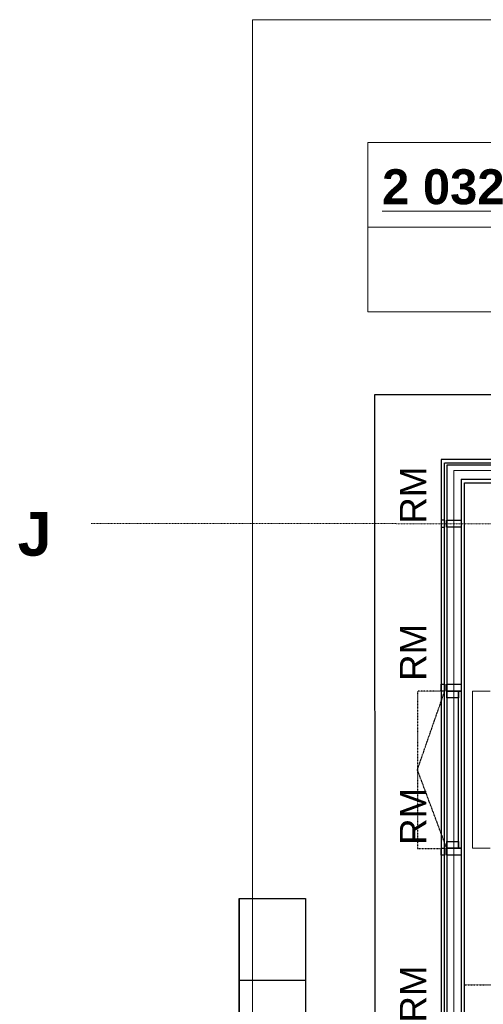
# Model space of a CAD drawing. Header units: millimetres. Extents: x -8838 to 31257, y -6224 to 3754.
# Tile 15 of 205: x -3628 to -3289, y -4415 to -3694. Entities that reach past the tile are written whole.
import ezdxf
from ezdxf.enums import TextEntityAlignment as Align

# ---------------------------------------------------------------- set-up
doc = ezdxf.new("R2010")
doc.units = ezdxf.units.MM
doc.header["$LTSCALE"] = 10
doc.header["$MEASUREMENT"] = 0
for name, pattern in [('rzut 2 pietra$0$ArchiTECH.PC 1. Line Type', [0.004, 0.003, -0.001]), ('rzut 2 pietra$0$ArchiTECH.PC 5. Line Type', [0.0053, 0.003, -0.001, 0.0003, -0.001]), ('rzut 2 pietra$0$ArchiTECH.PC Solid Line Type', [0]), ('SUFIT_2 PIETRO$0$ArchiTECH.PC 1. Line Type', [0.004, 0.003, -0.001]), ('SUFIT_2 PIETRO$0$ArchiTECH.PC Solid Line Type', [0])]:
    doc.linetypes.add(name, pattern=pattern)
doc.layers.add('_Etapy_opis', color=7, linetype='CONTINUOUS', lineweight=18)
doc.layers.add('IS_ARCH', color=254, linetype='CONTINUOUS', lineweight=18)
doc.layers.add('SUFIT_2 PIETRO$0$INWENTARYZACJA', color=254, linetype='CONTINUOUS')
doc.layers.add('SUFIT_2 PIETRO$0$SUFIT NOWY 39', color=254, linetype='CONTINUOUS')
doc.styles.add('rzut 2 pietra$0$ArchiTECHStyle1', font='arial.ttf', dxfattribs={"height": 0.16})
doc.styles.add('rzut 2 pietra$0$ArchiTECHStyle2', font='arialbd.ttf', dxfattribs={"height": 0.192})

msp = doc.modelspace()

# ---------------------------------------------------------------- linework, layer by layer
at = {"layer": '_Etapy_opis', "color": 3}
msp.add_lwpolyline([(3387.76, -3694.17), (-3457.77, -3694.17), (-3457.77, -5859.46), (4191.22, -5859.46), (4191.22, -3961.27), (3489.57, -3961.21), (3387.76, -3694.17)], dxfattribs=at)
at = {"layer": 'IS_ARCH', "linetype": 'rzut 2 pietra$0$ArchiTECH.PC Solid Line Type'}
for p, q in [((-3373.42, -3784.09), (-3014.62, -3784.09)), ((-3373.42, -3784.09), (-3373.42, -3908.02)), ((-3373.42, -3846.06), (-3014.62, -3846.06)), ((-3373.42, -3908.02), (-3014.62, -3908.02)), ((-2069.21, -3967.67), (-3368.53, -3968.69)), ((-3368.53, -3968.69), (-3367.72, -5022.08)), ((-3319.72, -4015.94), (-3319.72, -5026.89)), ((-2067.66, -4015.94), (-3319.72, -4015.94)), ((-3317.19, -5026.89), (-3317.19, -4018.43)), ((-3317.13, -4018.43), (-2067.76, -4018.43)), ((-3315.66, -4020.02), (-3315.66, -5026.89)), ((-2067.75, -4020.02), (-3315.66, -4020.02)), ((-3310.44, -5017.09), (-3310.44, -4024.08)), ((-2552.63, -4024.08), (-3310.44, -4024.08)), ((-3305.13, -4030.44), (-3305.13, -5022.43)), ((-3305.13, -4030.44), (-2067.67, -4030.44)), ((-3302.72, -5026.89), (-3302.72, -4032.94)), ((-3302.72, -4032.94), (-2067.66, -4032.94)), ((-3319.77, -4060.45), (-3319.77, -4065.45)), ((-3317.14, -4060.45), (-3319.77, -4060.45)), ((-3317.14, -4065.45), (-3317.14, -4060.45)), ((-3315.66, -4065.44), (-3315.66, -4060.45)), ((-3315.66, -4060.45), (-3305.13, -4060.45)), ((-3305.13, -4060.45), (-3305.13, -4065.44)), ((-3319.77, -4065.45), (-3317.14, -4065.45)), ((-3305.13, -4065.44), (-3315.66, -4065.44)), ((-3319.77, -4185.45), (-3319.77, -4180.45)), ((-3319.77, -4180.45), (-3317.15, -4180.45)), ((-3317.15, -4185.45), (-3319.77, -4185.45)), ((-3317.15, -4180.45), (-3317.15, -4185.45)), ((-3315.67, -4185.44), (-3315.67, -4180.45)), ((-3315.67, -4180.45), (-3305.14, -4180.45)), ((-3315.67, -4190.46), (-3315.67, -4185.44)), ((-3315.67, -4185.44), (-3307.14, -4185.44)), ((-3305.14, -4185.44), (-3315.67, -4185.44)), ((-3307.14, -4300.44), (-3307.14, -4185.44)), ((-3307.14, -4185.44), (-3305.15, -4185.44)), ((-3307.14, -4185.44), (-3307.14, -4190.46)), ((-3305.15, -4185.44), (-3305.15, -4300.44)), ((-3305.14, -4180.45), (-3305.14, -4185.44)), ((-3283.93, -4185.39), (-3296.93, -4185.39)), ((-3296.93, -4185.39), (-3296.93, -4300.39)), ((-3283.93, -4185.39), (-3296.93, -4185.39)), ((-3296.93, -4185.39), (-3296.93, -4300.39)), ((-3307.14, -4190.46), (-3315.67, -4190.46)), ((-3307.14, -4295.44), (-3307.14, -4190.46)), ((-3319.77, -4305.45), (-3319.77, -4300.45)), ((-3319.77, -4300.45), (-3317.16, -4300.45)), ((-3317.16, -4300.45), (-3317.16, -4305.45)), ((-3315.68, -4300.44), (-3315.68, -4295.44)), ((-3315.68, -4295.44), (-3307.14, -4295.44)), ((-3315.68, -4305.44), (-3315.68, -4300.44)), ((-3315.68, -4300.44), (-3305.15, -4300.44)), ((-3307.14, -4300.44), (-3315.68, -4300.44)), ((-3307.14, -4295.44), (-3307.14, -4300.44)), ((-3305.15, -4300.44), (-3307.14, -4300.44)), ((-3305.15, -4300.44), (-3305.15, -4305.44)), ((-3296.93, -4300.39), (-3283.93, -4300.39)), ((-3296.93, -4300.39), (-3283.93, -4300.39)), ((-3317.16, -4305.45), (-3319.77, -4305.45)), ((-3305.15, -4305.44), (-3315.68, -4305.44))]:
    msp.add_line(p, q, dxfattribs=at)
at = {"layer": 'IS_ARCH', "linetype": 'rzut 2 pietra$0$ArchiTECH.PC 5. Line Type'}
msp.add_line((-3575.49, -4062.89), (8802.36, -4064.08), dxfattribs=at)
at = {"layer": 'IS_ARCH', "linetype": 'rzut 2 pietra$0$ArchiTECH.PC 1. Line Type'}
for p, q in [((-3319.77, -4185.45), (-3337.15, -4185.45)), ((-3337.15, -4185.45), (-3337.15, -4300.47)), ((-3337.11, -4242.96), (-3317.15, -4185.45)), ((-3315.68, -4300.44), (-3337.11, -4242.96)), ((-3337.15, -4300.47), (-3319.77, -4300.47)), ((-3302.72, -4400.37), (-1838.7, -4400.37))]:
    msp.add_line(p, q, dxfattribs=at)
at = {"layer": 'SUFIT_2 PIETRO$0$INWENTARYZACJA', "linetype": 'SUFIT_2 PIETRO$0$ArchiTECH.PC Solid Line Type'}
for p, q in [((-2069.21, -3967.67), (-3368.53, -3968.69)), ((-3368.53, -3968.69), (-3367.72, -5022.08)), ((-3319.72, -4015.94), (-3319.72, -5026.89)), ((-2067.66, -4015.94), (-3319.72, -4015.94)), ((-3317.19, -5026.89), (-3317.19, -4018.43)), ((-3317.13, -4018.43), (-2067.76, -4018.43)), ((-2067.75, -4020.02), (-3315.66, -4020.02)), ((-3315.66, -4020.02), (-3315.66, -5026.89)), ((-3305.13, -4030.44), (-2067.67, -4030.44)), ((-3305.13, -4030.44), (-3305.13, -5022.43)), ((-3302.72, -5026.89), (-3302.72, -4032.94)), ((-3302.72, -4032.94), (-2067.66, -4032.94)), ((-3317.14, -4060.45), (-3319.77, -4060.45)), ((-3319.77, -4060.45), (-3319.77, -4065.45)), ((-3317.14, -4065.45), (-3317.14, -4060.45)), ((-3315.66, -4060.45), (-3305.13, -4060.45)), ((-3315.66, -4065.44), (-3315.66, -4060.45)), ((-3305.13, -4060.45), (-3305.13, -4065.44)), ((-3319.77, -4065.45), (-3317.14, -4065.45)), ((-3305.13, -4065.44), (-3315.66, -4065.44)), ((-3319.77, -4180.45), (-3317.15, -4180.45)), ((-3319.77, -4185.45), (-3319.77, -4180.45)), ((-3317.15, -4185.45), (-3319.77, -4185.45)), ((-3317.15, -4180.45), (-3317.15, -4185.45)), ((-3315.67, -4180.45), (-3305.14, -4180.45)), ((-3315.67, -4185.44), (-3315.67, -4180.45)), ((-3305.14, -4185.44), (-3315.67, -4185.44)), ((-3315.67, -4185.44), (-3307.14, -4185.44)), ((-3315.67, -4190.46), (-3315.67, -4185.44)), ((-3307.14, -4185.44), (-3307.14, -4190.46)), ((-3307.14, -4185.44), (-3305.15, -4185.44)), ((-3307.14, -4300.44), (-3307.14, -4185.44)), ((-3305.15, -4185.44), (-3305.15, -4300.44)), ((-3305.14, -4180.45), (-3305.14, -4185.44)), ((-3307.14, -4190.46), (-3315.67, -4190.46)), ((-3307.14, -4295.44), (-3307.14, -4190.46)), ((-3319.77, -4300.45), (-3317.16, -4300.45)), ((-3319.77, -4305.45), (-3319.77, -4300.45)), ((-3317.16, -4300.45), (-3317.16, -4305.45)), ((-3315.68, -4295.44), (-3307.14, -4295.44)), ((-3315.68, -4300.44), (-3315.68, -4295.44)), ((-3307.14, -4300.44), (-3315.68, -4300.44)), ((-3315.68, -4300.44), (-3305.15, -4300.44)), ((-3315.68, -4305.44), (-3315.68, -4300.44)), ((-3307.14, -4295.44), (-3307.14, -4300.44)), ((-3305.15, -4300.44), (-3307.14, -4300.44)), ((-3305.15, -4300.44), (-3305.15, -4305.44)), ((-3317.16, -4305.45), (-3319.77, -4305.45)), ((-3305.15, -4305.44), (-3315.68, -4305.44))]:
    msp.add_line(p, q, dxfattribs=at)
at = {"layer": 'SUFIT_2 PIETRO$0$INWENTARYZACJA', "linetype": 'SUFIT_2 PIETRO$0$ArchiTECH.PC 1. Line Type'}
for p, q in [((-3337.15, -4185.45), (-3337.15, -4300.47)), ((-3319.77, -4185.45), (-3337.15, -4185.45)), ((-3337.11, -4242.96), (-3317.15, -4185.45)), ((-3315.68, -4300.44), (-3337.11, -4242.96)), ((-3337.15, -4300.47), (-3319.77, -4300.47)), ((-3302.72, -4400.37), (-1838.7, -4400.37))]:
    msp.add_line(p, q, dxfattribs=at)
at = {"layer": 'SUFIT_2 PIETRO$0$SUFIT NOWY 39', "linetype": 'SUFIT_2 PIETRO$0$ArchiTECH.PC Solid Line Type'}
for p, q in [((-3467.28, -4337.11), (-3467.28, -4424.3)), ((-3467.28, -4337.11), (-3418.84, -4337.11)), ((-3467.28, -4424.3), (-3467.28, -4337.11)), ((-3418.84, -4337.11), (-3418.84, -4424.3)), ((-3418.84, -4397.11), (-3467.28, -4397.11))]:
    msp.add_line(p, q, dxfattribs=at)

# ---------------------------------------------------------------- texts
at = {"layer": 'IS_ARCH', "style": 'rzut 2 pietra$0$ArchiTECHStyle2'}
for s, height, p in [('%%u2 032%%u', 25.6, (-3362.92, -3836.86)), ('J', 32, (-3629.35, -4095.97))]:
    msp.add_text(s, height=height, dxfattribs=at).set_placement(p, align=Align.BOTTOM_LEFT)
at = {"layer": 'IS_ARCH', "style": 'rzut 2 pietra$0$ArchiTECHStyle1'}
for p in [(-3324.92, -4062.92), (-3324.92, -4177.92), (-3324.92, -4297.93), (-3324.92, -4427.92)]:
    msp.add_text('RM', height=19.2, rotation=90, dxfattribs=at).set_placement(p, align=Align.BOTTOM_LEFT)

doc.saveas('drawing.dxf')
